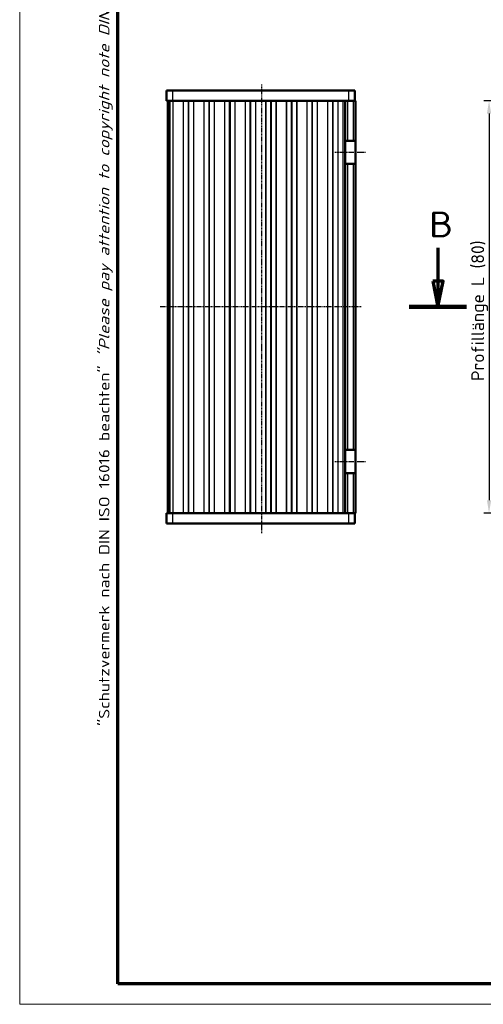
# Model space of a CAD drawing. Header units: millimetres. Extents: x 1 to 419, y 1 to 296.
# Tile 1 of 6: x 1 to 91, y 1 to 192. Entities that reach past the tile are written whole.
import ezdxf

# ---------------------------------------------------------------- set-up
doc = ezdxf.new("R2010")
doc.units = ezdxf.units.MM
doc.linetypes.add('CHAIN', pattern=[0.3543, 0.2362, -0.0295, 0.0591, -0.0295])
doc.linetypes.add('DASH_DOT', pattern=[0.37, 0.24, -0.06, 0.01, -0.06])
doc.layers.get('0').update_dxf_attribs({"lineweight": 25})
for name, color, linetype, lineweight in [('Bemaßung (ISO)', 1, 'Continuous', 25), ('Mittellinie (ISO)', 1, 'DASH_DOT', 25), ('Rahmen (ISO)', 7, 'Continuous', 70), ('Schnittlinie (ISO)', 3, 'CHAIN', 70), ('Sichtbar (ISO)', 7, 'Continuous', 50), ('Sichtbar schmal (ISO)', 1, 'Continuous', 25)]:
    doc.layers.add(name, color=color, linetype=linetype, lineweight=lineweight)
doc.styles.add('2_5', font='isocpeur.ttf', dxfattribs={"width": 1.1})
doc.styles.add('5', font='isocpeur.ttf', dxfattribs={"width": 1.1})
doc.styles.add('Notiztext (DIN)', font='isocpeur.ttf', dxfattribs={"width": 1.1})
doc.dimstyles.new('Standard (DIN)', dxfattribs={"dimtxt": 2.5, "dimasz": 2.5, "dimexe": 1, "dimexo": 0, "dimgap": 0.2, "dimtad": 1, "dimdec": 6, "dimrnd": 1e-08, "dimtxsty": '2_5', "dimcen": 0.09, "dimdle": 7, "dimclrd": 256, "dimclre": 256, "dimclrt": 5, "dimadec": 6, "dimazin": 2, "dimtfac": 0.72, "dimtmove": 0, "dimatfit": 3, "dimfxl": 1, "dimtolj": 1, "dimlwd": -1, "dimlwe": -1, "dimarcsym": 0})

# ---------------------------------------------------------------- blocks, each defined once
blk = doc.blocks.new('Ränder Bopla-A3-Rahmen')
at = {"color": 1, "linetype": 'Continuous', "lineweight": 18}
for p, q in [((1, 1), (1, 296)), ((419, 1), (1, 1))]:
    blk.add_line(p, q, dxfattribs=at)
at = {"color": 3, "linetype": 'Continuous', "lineweight": 70}
for p, q in [((20, 5), (20, 292)), ((415, 5), (20, 5))]:
    blk.add_line(p, q, dxfattribs=at)
at = {"layer": 'Rahmen (ISO)', "color": 1, "insert": (19, 55), "char_height": 2.03, "width": 168.977, "attachment_point": 7, "rotation": 90, "style": 'Notiztext (DIN)'}
blk.add_mtext('\\fISOCPEUR|b0|i0;\\W1.20;\\H2.0300;"Schutzvermerk nach DIN ISO 16016 beachten" \\fISOCPEUR|b0|i1;\\W1.20;\\H2.0300;"Please pay attention to copyright note DIN ISO 16016"', dxfattribs=at)
blk = doc.blocks.new('2DTransSchnitt2')
at = {"layer": 'Schnittlinie (ISO)', "linetype": 'Continuous'}
for p, q in [((82.06, 147.73), (82.06, 141.29)), ((249.25, 147.73), (249.25, 141.29)), ((81.06, 141.29), (82.06, 136.29)), ((83.06, 141.29), (81.06, 141.29)), ((82.06, 141.29), (82.06, 136.29)), ((82.06, 136.29), (83.06, 141.29)), ((248.25, 141.29), (249.25, 136.29)), ((250.25, 141.29), (248.25, 141.29)), ((249.25, 141.29), (249.25, 136.29)), ((249.25, 136.29), (250.25, 141.29))]:
    blk.add_line(p, q, dxfattribs=at)
at = {"layer": 'Schnittlinie (ISO)', "linetype": 'Continuous', "lineweight": 140}
for p, q in [((76.5, 136.29), (87.62, 136.29)), ((243.69, 136.29), (254.81, 136.29))]:
    blk.add_line(p, q, dxfattribs=at)
at = {"layer": 'Schnittlinie (ISO)', "linetype": 'Continuous', "flags": 128}
for points in [[(81.06, 141.29), (82.06, 136.29), (83.06, 141.29), (81.06, 141.29)], [(248.25, 141.29), (249.25, 136.29), (250.25, 141.29), (248.25, 141.29)]]:
    blk.add_lwpolyline(points, dxfattribs=at)
at = {"layer": 'Schnittlinie (ISO)'}
for points in [[(81.06, 141.29), (82.06, 136.29), (83.06, 141.29), (81.06, 141.29)], [(248.25, 141.29), (249.25, 136.29), (250.25, 141.29), (248.25, 141.29)]]:
    blk.add_solid(points, dxfattribs=at)
at = {"layer": 'Schnittlinie (ISO)', "char_height": 5, "attachment_point": 7, "style": '5'}
for insert in [(80.34, 149.79), (247.53, 149.79)]:
    blk.add_mtext('B', dxfattribs=dict(at, insert=insert))
blk = doc.blocks.new('*D32')
at = {"layer": 'Bemaßung (ISO)'}
for p, q in [((102.06, 176.29), (90.96, 176.29)), ((91.96, 173.79), (91.96, 98.79)), ((102.06, 96.29), (90.96, 96.29))]:
    blk.add_line(p, q, dxfattribs=at)
for points in [[(91.55, 173.79), (92.38, 173.79), (91.96, 176.29)], [(91.55, 98.79), (92.38, 98.79), (91.96, 96.29)]]:
    blk.add_solid(points, dxfattribs=at)
at = {"layer": 'Defpoints', "color": 0}
for p in [(102.06, 176.29), (91.96, 96.29), (102.06, 96.29)]:
    blk.add_point(p, dxfattribs=at)
at = {"layer": 'Bemaßung (ISO)', "color": 5, "insert": (91.76, 121.92), "char_height": 2.5, "attachment_point": 7, "rotation": 90, "style": '2_5'}
blk.add_mtext('\\A1;\\fISOCPEUR|b0|i0;\\H2.4873;Profillänge L (80)', dxfattribs=at)

msp = doc.modelspace()

# ---------------------------------------------------------------- linework, layer by layer
at = {"layer": 'Mittellinie (ISO)', "linetype": 'CHAIN'}
for p, q in [((47.9029001, 92.3722034), (47.9029001, 179.4330511)), ((62.1029001, 166.2871434), (68.1029001, 166.2871434)), ((67.2029001, 136.2871434), (28.2029001, 136.2871434)), ((62.1029001, 106.2871434), (68.1029001, 106.2871434))]:
    msp.add_line(p, q, dxfattribs=at)
at = {"layer": 'Sichtbar (ISO)'}
for p, q in [((29.4529001, 178.2871434), (30.7029001, 178.2871434)), ((29.4529001, 178.2871434), (29.4529001, 176.2871434)), ((64.7029001, 178.2871434), (30.7029001, 178.2871434)), ((64.7029001, 178.2871434), (65.9529001, 178.2871434)), ((65.9529001, 176.2871434), (65.9529001, 178.2871434)), ((30.7029001, 176.2871434), (29.4529001, 176.2871434)), ((29.7029001, 176.2871434), (29.7029001, 96.2871434)), ((30.0132449, 96.2871434), (30.0132449, 176.2871434)), ((30.7029001, 176.2871434), (64.0359128, 176.2871434)), ((41.7029001, 96.2871434), (41.7029001, 176.2871434)), ((41.7029001, 176.2871434), (41.7029001, 96.2871434)), ((64.1029001, 176.2871434), (64.0359128, 176.2871434)), ((64.1029001, 176.2871434), (64.1029001, 168.5371434)), ((64.1029001, 176.2871434), (64.6029001, 176.2871434)), ((65.6029001, 176.2871434), (64.6029001, 176.2871434)), ((65.6029001, 176.2871434), (66.1029001, 176.2871434)), ((66.1029001, 168.5371434), (66.1029001, 176.2871434)), ((64.1029001, 164.0371434), (64.1029001, 168.5371434)), ((64.6029001, 168.5371434), (64.1029001, 168.5371434)), ((64.6029001, 168.5371434), (65.6029001, 168.5371434)), ((66.1029001, 168.5371434), (65.6029001, 168.5371434)), ((66.1029001, 168.5371434), (66.1029001, 164.0371434)), ((64.1029001, 164.0371434), (64.1029001, 108.5371434)), ((64.1029001, 164.0371434), (64.6029001, 164.0371434)), ((65.6029001, 164.0371434), (64.6029001, 164.0371434)), ((65.6029001, 164.0371434), (66.1029001, 164.0371434)), ((66.1029001, 108.5371434), (66.1029001, 164.0371434)), ((64.1029001, 104.0371434), (64.1029001, 108.5371434)), ((64.6029001, 108.5371434), (64.1029001, 108.5371434)), ((64.6029001, 108.5371434), (65.6029001, 108.5371434)), ((66.1029001, 108.5371434), (65.6029001, 108.5371434)), ((66.1029001, 108.5371434), (66.1029001, 104.0371434)), ((64.1029001, 104.0371434), (64.6029001, 104.0371434)), ((64.1029001, 104.0371434), (64.1029001, 96.2871434)), ((65.6029001, 104.0371434), (64.6029001, 104.0371434)), ((65.6029001, 104.0371434), (66.1029001, 104.0371434)), ((66.1029001, 96.2871434), (66.1029001, 104.0371434)), ((29.4529001, 96.2871434), (30.7029001, 96.2871434)), ((29.4529001, 96.2871434), (29.4529001, 94.2871434)), ((64.0359128, 96.2871434), (30.7029001, 96.2871434)), ((64.0359128, 96.2871434), (64.1029001, 96.2871434)), ((64.6029001, 96.2871434), (64.1029001, 96.2871434)), ((65.6029001, 96.2871434), (64.6029001, 96.2871434)), ((66.1029001, 96.2871434), (65.6029001, 96.2871434)), ((65.9529001, 94.2871434), (65.9529001, 96.2871434)), ((30.7029001, 94.2871434), (29.4529001, 94.2871434)), ((30.7029001, 94.2871434), (64.7029001, 94.2871434)), ((65.9529001, 94.2871434), (64.7029001, 94.2871434))]:
    msp.add_line(p, q, dxfattribs=at)
at = {"layer": 'Sichtbar schmal (ISO)'}
for p, q in [((30.7029001, 176.2871434), (30.7029001, 178.2871434)), ((64.7029001, 178.2871434), (64.7029001, 176.2871434)), ((30.6671384, 176.2871434), (30.6671384, 96.2871434)), ((30.7414166, 96.2871434), (30.7414166, 176.2871434)), ((32.6643836, 176.2871434), (32.6643836, 96.2871434)), ((32.7386617, 96.2871434), (32.7386617, 176.2871434)), ((33.628622, 176.2871434), (33.628622, 96.2871434)), ((33.7771782, 96.2871434), (33.7771782, 176.2871434)), ((34.6671384, 176.2871434), (34.6671384, 96.2871434)), ((34.7414166, 96.2871434), (34.7414166, 176.2871434)), ((36.6643836, 176.2871434), (36.6643836, 96.2871434)), ((36.7386617, 96.2871434), (36.7386617, 176.2871434)), ((37.628622, 176.2871434), (37.628622, 96.2871434)), ((37.7771782, 96.2871434), (37.7771782, 176.2871434)), ((38.6671384, 176.2871434), (38.6671384, 96.2871434)), ((38.7414166, 96.2871434), (38.7414166, 176.2871434)), ((40.6643836, 176.2871434), (40.6643836, 96.2871434)), ((40.7386617, 96.2871434), (40.7386617, 176.2871434)), ((41.5771782, 176.2871434), (41.5771782, 96.2871434)), ((41.828622, 96.2871434), (41.828622, 176.2871434)), ((42.6671384, 176.2871434), (42.6671384, 96.2871434)), ((42.7414166, 96.2871434), (42.7414166, 176.2871434)), ((44.6643836, 176.2871434), (44.6643836, 96.2871434)), ((44.7386617, 96.2871434), (44.7386617, 176.2871434)), ((45.628622, 176.2871434), (45.628622, 96.2871434)), ((45.7771782, 96.2871434), (45.7771782, 176.2871434)), ((46.6671384, 176.2871434), (46.6671384, 96.2871434)), ((46.7414166, 96.2871434), (46.7414166, 176.2871434)), ((48.6643836, 176.2871434), (48.6643836, 96.2871434)), ((48.7386617, 96.2871434), (48.7386617, 176.2871434)), ((49.628622, 176.2871434), (49.628622, 96.2871434)), ((49.7771782, 96.2871434), (49.7771782, 176.2871434)), ((50.6671384, 176.2871434), (50.6671384, 96.2871434)), ((50.7414166, 96.2871434), (50.7414166, 176.2871434)), ((52.6643836, 176.2871434), (52.6643836, 96.2871434)), ((52.7386617, 96.2871434), (52.7386617, 176.2871434)), ((53.628622, 176.2871434), (53.628622, 96.2871434)), ((53.7771782, 96.2871434), (53.7771782, 176.2871434)), ((54.6671384, 176.2871434), (54.6671384, 96.2871434)), ((54.7414166, 96.2871434), (54.7414166, 176.2871434)), ((56.6643836, 176.2871434), (56.6643836, 96.2871434)), ((56.7386617, 96.2871434), (56.7386617, 176.2871434)), ((57.628622, 176.2871434), (57.628622, 96.2871434)), ((57.7771782, 96.2871434), (57.7771782, 176.2871434)), ((58.6671384, 176.2871434), (58.6671384, 96.2871434)), ((58.7414166, 96.2871434), (58.7414166, 176.2871434)), ((60.6643836, 176.2871434), (60.6643836, 96.2871434)), ((60.7386617, 96.2871434), (60.7386617, 176.2871434)), ((61.628622, 176.2871434), (61.628622, 96.2871434)), ((61.7771782, 96.2871434), (61.7771782, 176.2871434)), ((62.6671384, 176.2871434), (62.6671384, 96.2871434)), ((62.7414166, 96.2871434), (62.7414166, 176.2871434)), ((63.6029001, 176.2871434), (63.6029001, 96.2871434)), ((64.6029001, 168.5371434), (64.6029001, 176.2871434)), ((65.6029001, 176.2871434), (65.6029001, 168.5371434)), ((64.6029001, 108.5371434), (64.6029001, 164.0371434)), ((65.6029001, 164.0371434), (65.6029001, 108.5371434)), ((64.6029001, 96.2871434), (64.6029001, 104.0371434)), ((65.6029001, 104.0371434), (65.6029001, 96.2871434)), ((30.7029001, 94.2871434), (30.7029001, 96.2871434)), ((64.7029001, 96.2871434), (64.7029001, 94.2871434))]:
    msp.add_line(p, q, dxfattribs=at)

# ---------------------------------------------------------------- block references
msp.add_blockref('Ränder Bopla-A3-Rahmen', (0, 0))
at = {"layer": 'Schnittlinie (ISO)'}
msp.add_blockref('2DTransSchnitt2', (0, 0), dxfattribs=at)

# ---------------------------------------------------------------- dimensions: what is measured, and where the dimension line sits
at = {"layer": 'Bemaßung (ISO)'}
dim = msp.add_linear_dim(base=(91.9626221, 96.2871434), p1=(102.0637641, 176.2871434), p2=(102.0637641, 96.2871434), angle=270, text='\\fISOCPEUR|b0|i0;\\H2.4873;Profillänge L (<>)', dimstyle='Standard (DIN)', override={"dimgap": 0.2, "dimdec": 6, "dimtol": 0, "dimlim": 0, "dimtp": 0, "dimtm": 0, "dimtdec": 2, "dimtofl": 0, "dimatfit": 1}, dxfattribs=at)
dim.commit()
dim.dimension.update_dxf_attribs({"geometry": '*D32', "text_midpoint": (91.9626221, 136.2871434), "dimtype": 160})

doc.saveas('drawing.dxf')
